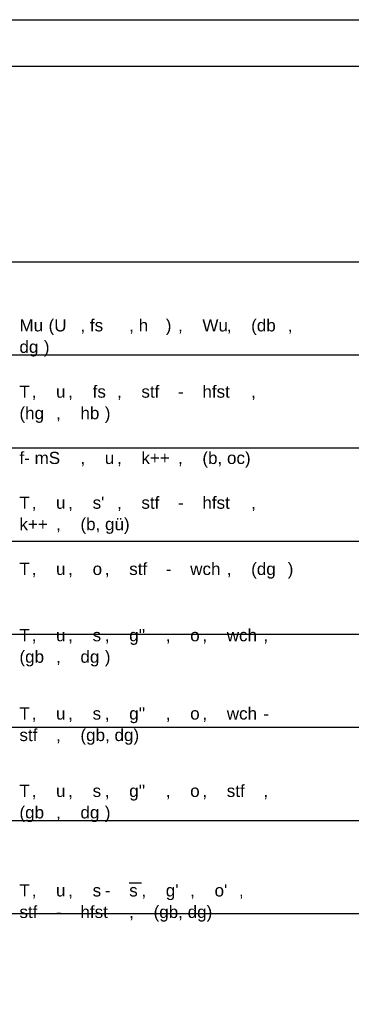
# Model space of a CAD drawing. Extents: x 20 to 841, y 890 to 1189.
# Tile 37 of 50: x 386 to 421, y 1083 to 1189. Entities that reach past the tile are written whole.
import ezdxf

# ---------------------------------------------------------------- set-up
doc = ezdxf.new("R2010")
doc.units = 0
doc.styles.add('Arial', font='Arial')

msp = doc.modelspace()

# ---------------------------------------------------------------- linework, layer by layer
at = {"layer": 'WBBlatt', "color": 7, "linetype": 'CONTINUOUS'}
for points in [[(20, 1189), (821, 1189)], [(25, 895.454), (25, 1184), (836, 1184), (836, 895.454), (25, 895.454)]]:
    msp.add_lwpolyline(points, dxfattribs=at)
at = {"layer": 'WBMassGr', "color": 7, "linetype": 'CONTINUOUS'}
for points in [[(46, 1163), (705, 1163)], [(46, 1153), (705, 1153)], [(46, 1143), (705, 1143)], [(46, 1133), (705, 1133)], [(46, 1123), (705, 1123)], [(46, 1113), (705, 1113)], [(46, 1103), (705, 1103)], [(46, 1093), (705, 1093)]]:
    msp.add_lwpolyline(points, dxfattribs=at)
at = {"layer": 'WBObjTx', "color": 7, "linetype": 'CONTINUOUS'}
msp.add_lwpolyline([(397.367, 1096.31), (398.676, 1096.31)], dxfattribs=at)

# ---------------------------------------------------------------- texts
at = {"layer": 'WBObjTx', "color": 7, "style": 'Arial'}
for s, height, p in [(' (U', 1.3088, (388.205, 1155.52)), (', fs', 1.3088, (392.132, 1155.52)), (', h', 1.3088, (397.367, 1155.52)), (')', 1.309, (401.293, 1155.52)), ('(db', 1.3088, (410.455, 1155.52)), ('Mu', 1.3088, (385.587, 1155.52)), ('Wu', 1.3088, (405.22, 1155.52)), (', ', 1.3088, (402.602, 1155.52)), (', ', 1.3088, (407.837, 1155.52)), (', ', 1.3088, (414.381, 1155.52)), ('dg', 1.3088, (385.587, 1153.21)), (')', 1.309, (388.205, 1153.21)), ('T', 1.309, (385.587, 1148.4)), ('fs', 1.3088, (393.44, 1148.4)), ('stf', 1.3088, (398.676, 1148.4)), ('hfst', 1.3088, (405.22, 1148.4)), (', ', 1.3088, (386.896, 1148.4)), ('u', 1.309, (389.514, 1148.4)), (', ', 1.3088, (390.823, 1148.4)), (', ', 1.3088, (396.058, 1148.4)), ('- ', 1.3088, (402.602, 1148.4)), (', ', 1.3088, (410.455, 1148.4)), ('(hg', 1.3088, (385.587, 1146.09)), ('hb', 1.3088, (392.132, 1146.09)), (')', 1.309, (394.749, 1146.09)), (', ', 1.3088, (389.514, 1146.09)), ('f- mS', 1.3088, (385.587, 1141.28)), ('u', 1.309, (394.749, 1141.28)), ('k++', 1.3088, (398.676, 1141.28)), ('(b, oc)', 1.3088, (405.22, 1141.28)), (', ', 1.3088, (392.132, 1141.28)), (', ', 1.3088, (396.058, 1141.28)), (', ', 1.3088, (402.602, 1141.28)), ('stf', 1.3088, (398.676, 1136.47)), ('hfst', 1.3088, (405.22, 1136.47)), ('T', 1.309, (385.587, 1136.47)), ('u', 1.309, (389.514, 1136.47)), ("s'", 1.3088, (393.44, 1136.47)), ('- ', 1.3088, (402.602, 1136.47)), (', ', 1.3088, (386.896, 1136.47)), (', ', 1.3088, (390.823, 1136.47)), (', ', 1.3088, (396.058, 1136.47)), (', ', 1.3088, (410.455, 1136.47)), ('k++', 1.3088, (385.587, 1134.17)), ('(b, gü)', 1.3088, (392.132, 1134.17)), (', ', 1.3088, (389.514, 1134.17)), ('T', 1.309, (385.587, 1129.36)), ('stf', 1.3088, (397.367, 1129.36)), ('wch', 1.3088, (403.911, 1129.36)), ('(dg', 1.3088, (410.455, 1129.36)), (')', 1.309, (414.381, 1129.36)), (', ', 1.3088, (386.896, 1129.36)), ('u', 1.309, (389.514, 1129.36)), (', ', 1.3088, (390.823, 1129.36)), ('o', 1.309, (393.44, 1129.36)), (', ', 1.3088, (394.749, 1129.36)), ('- ', 1.3088, (401.293, 1129.36)), (', ', 1.3088, (407.837, 1129.36)), ('T', 1.309, (385.587, 1122.24)), ('u', 1.309, (389.514, 1122.24)), ('s', 1.309, (393.44, 1122.24)), ("g''", 1.3088, (397.367, 1122.24)), ('o', 1.309, (403.911, 1122.24)), ('wch', 1.3088, (407.837, 1122.24)), (', ', 1.3088, (386.896, 1122.24)), (', ', 1.3088, (390.823, 1122.24)), (', ', 1.3088, (394.749, 1122.24)), (', ', 1.3088, (401.293, 1122.24)), (', ', 1.3088, (405.22, 1122.24)), (', ', 1.3088, (411.764, 1122.24)), ('(gb', 1.3088, (385.587, 1119.93)), ('dg', 1.3088, (392.132, 1119.93)), (')', 1.309, (394.749, 1119.93)), (', ', 1.3088, (389.514, 1119.93)), ('T', 1.309, (385.587, 1113.83)), ('u', 1.309, (389.514, 1113.83)), ('s', 1.309, (393.44, 1113.83)), ("g''", 1.3088, (397.367, 1113.83)), ('o', 1.309, (403.911, 1113.83)), ('wch', 1.3088, (407.837, 1113.83)), (', ', 1.3088, (386.896, 1113.83)), (', ', 1.3088, (390.823, 1113.83)), (', ', 1.3088, (394.749, 1113.83)), (', ', 1.3088, (401.293, 1113.83)), (', ', 1.3088, (405.22, 1113.83)), ('- ', 1.3088, (411.764, 1113.83)), ('stf', 1.3088, (385.587, 1111.52)), ('(gb, dg)', 1.3088, (392.132, 1111.52)), (', ', 1.3088, (389.514, 1111.52)), ('T', 1.309, (385.587, 1105.52)), ('u', 1.309, (389.514, 1105.52)), ('s', 1.309, (393.44, 1105.52)), ("g''", 1.3088, (397.367, 1105.52)), ('o', 1.309, (403.911, 1105.52)), ('stf', 1.3088, (407.837, 1105.52)), (', ', 1.3088, (386.896, 1105.52)), (', ', 1.3088, (390.823, 1105.52)), (', ', 1.3088, (394.749, 1105.52)), (', ', 1.3088, (401.293, 1105.52)), (', ', 1.3088, (405.22, 1105.52)), (', ', 1.3088, (411.764, 1105.52)), ('(gb', 1.3088, (385.587, 1103.21)), ('dg', 1.3088, (392.132, 1103.21)), (')', 1.309, (394.749, 1103.21)), (', ', 1.3088, (389.514, 1103.21)), ('T', 1.309, (385.587, 1094.83)), ('u', 1.309, (389.514, 1094.83)), ('s', 1.309, (393.44, 1094.83)), ('s', 1.309, (397.367, 1094.83)), ("g'", 1.3088, (401.293, 1094.83)), ("o'", 1.3088, (406.528, 1094.83)), (', ', 1.3088, (386.896, 1094.83)), (', ', 1.3088, (390.823, 1094.83)), ('- ', 1.3088, (394.749, 1094.83)), (', ', 1.3088, (398.676, 1094.83)), (', ', 1.3088, (403.911, 1094.83)), (', ', 1.3088, (409.146, 1094.83)), ('stf', 1.3088, (385.587, 1092.52)), ('hfst', 1.3088, (392.132, 1092.52)), ('(gb, dg)', 1.3088, (399.984, 1092.52)), ('- ', 1.3088, (389.514, 1092.52)), (', ', 1.3088, (397.367, 1092.52))]:
    msp.add_text(s, height=height, dxfattribs=at).set_placement(p)

doc.saveas('drawing.dxf')
